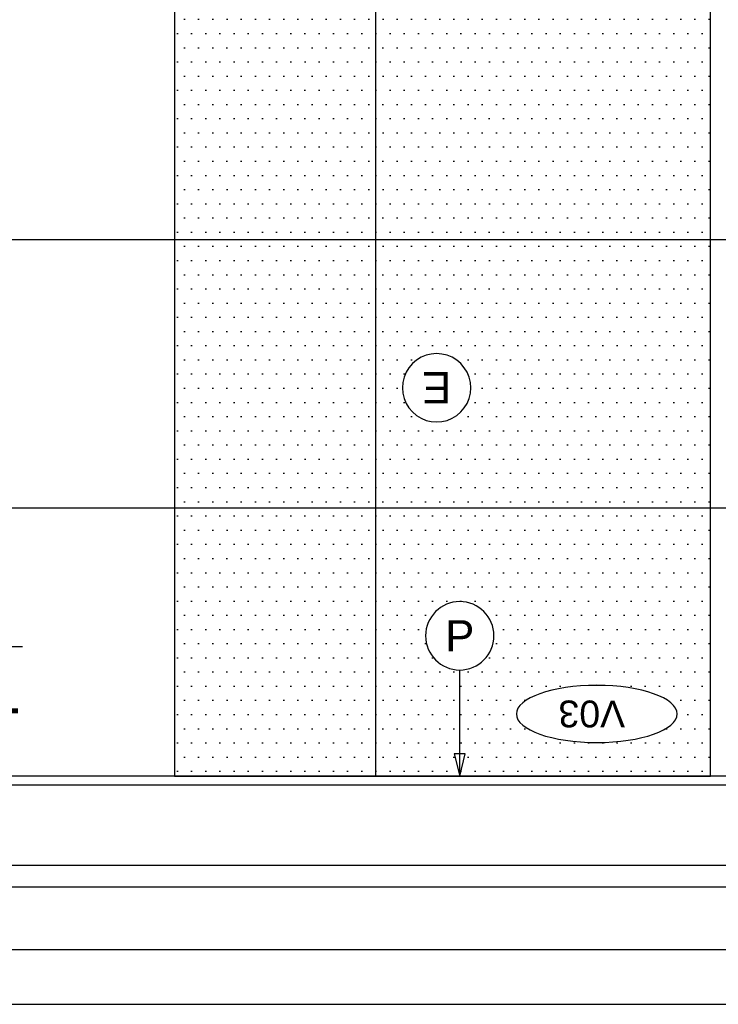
# Model space of a CAD drawing. Extents: x 1 to 126, y -14 to 17.
# Tile 74 of 131: x 58.05 to 58.832, y -4.429 to -3.327. Entities that reach past the tile are written whole.
import ezdxf
from ezdxf.enums import TextEntityAlignment as Align

# ---------------------------------------------------------------- set-up
doc = ezdxf.new("R2010")
doc.units = 0
doc.set_wipeout_variables(frame=1)
doc.header["$PDMODE"] = 3
for name, color, linetype in [('00 AC - YESO', 2, 'Continuous'), ('A-ALBA-0', 9, 'Continuous'), ('A-ALBA-1', 1, 'Continuous'), ('A-ANNO-NIV', 2, 'Continuous'), ('A-ANNO-PLANI @ 20', 1, 'Continuous'), ('A-ANNO-SIMB', 2, 'Continuous'), ('A-ANNO-SIMB @ 20', 2, 'Continuous'), ('A-ANOT-COTA-ACUM', 1, 'Continuous')]:
    doc.layers.add(name, color=color, linetype=linetype)
doc.layers.add('A-ALBA-4', color=2, linetype='Continuous', lineweight=25)
doc.styles.add('BIS-ANOT', font='swiss.ttf')
doc.styles.add('BIS-COTA', font='swissb.ttf')
doc.styles.add('BIS-COTA-ACUM', font='swissi.ttf', dxfattribs={"oblique": 20})
doc.styles.add('E5-100', font='micross.ttf')
doc.dimstyles.new('BIS-COTA-ACUM', dxfattribs={"dimscale": 0.9, "dimtxt": 0.0016, "dimasz": 0.001, "dimexe": 0.0035, "dimexo": 0, "dimgap": 0.0005, "dimtad": 1, "dimdec": 1, "dimlfac": 100, "dimrnd": 1, "dimzin": 9, "dimdsep": 46, "dimtxsty": 'BIS-COTA-ACUM', "dimblk1": 'MARK1', "dimblk2": 'MARK2', "dimsah": 1, "dimcen": 0, "dimclrd": 1, "dimclre": 256, "dimclrt": 256, "dimaunit": 1, "dimadec": 0, "dimazin": 0, "dimtfac": 1, "dimtdec": 1, "dimtix": 1, "dimtmove": 2, "dimatfit": 3, "dimldrblk": 'MARK1', "dimfxl": 1, "dimtolj": 1, "dimarcsym": 1})
doc.dimstyles.new('BIS-COTA-NIVE', dxfattribs={"dimscale": 1.8, "dimtxt": 0.0018, "dimasz": 0.0015, "dimexe": 0, "dimexo": 0, "dimgap": 0.0027, "dimtad": 2, "dimtih": 1, "dimtoh": 1, "dimzin": 1, "dimdsep": 46, "dimtxsty": 'BIS-COTA', "dimblk1": 'MARK1', "dimblk2": 'MARK2', "dimsah": 1, "dimcen": 0.0015, "dimclrd": 1, "dimclre": 1, "dimaunit": 1, "dimadec": 0, "dimazin": 0, "dimtfac": 1, "dimtix": 1, "dimtofl": 0, "dimtmove": 2, "dimatfit": 3, "dimldrblk": 'MARK1', "dimfxl": 1, "dimtolj": 1, "dimarcsym": 0})

# ---------------------------------------------------------------- blocks, each defined once
blk = doc.blocks.new('*D282')
at = {"layer": 'A-ANNO-NIV', "color": 1, "lineweight": -2, "transparency": 16777216}
for p, q in [((57.9647, -4.1731), (57.8059, -4.0281)), ((57.8059, -4.0281), (58.0532, -4.0281)), ((57.9047, -4.1731), (57.9647, -4.1731))]:
    blk.add_line(p, q, dxfattribs=at)
at = {"layer": 'Defpoints', "color": 0, "transparency": 16777216}
for p in [(59.1678, -2.0731), (57.8659, -4.0281), (57.9047, -4.1731)]:
    blk.add_point(p, dxfattribs=at)
at = {"layer": 'A-ANNO-NIV', "color": 0, "transparency": 16777216, "insert": (57.9865, -4.1006), "char_height": 0.036, "attachment_point": 5, "rotation": 180, "style": 'BIS-COTA'}
blk.add_mtext('\\A1;+2.10', dxfattribs=at)
blk = doc.blocks.new('MARK1')
at = {"color": 0}
for p, q in [((1, 0), (-1, 0)), ((0, 1.5), (0, -1.5))]:
    blk.add_line(p, q, dxfattribs=at)
blk.add_lwpolyline([(0.5, 0.5), (-0.5, -0.5)], dxfattribs=at)
blk = doc.blocks.new('MARK2')
at = {"color": 0}
for p, q in [((1, 0), (-1, 0)), ((0, 1.5), (0, -1.5))]:
    blk.add_line(p, q, dxfattribs=at)
blk.add_lwpolyline([(0.5, 0.5), (-0.5, -0.5)], dxfattribs=at)
blk = doc.blocks.new('*U55')
blk.add_lwpolyline([(0, -0.007846), (-0.000312, -0.006596), (0.000313, -0.006596)], close=True)
blk.add_wipeout([(0, -0.001913), (0.000299, -0.00189), (0.000591, -0.00182), (0.000869, -0.001705), (0.001125, -0.001548), (0.001353, -0.001353), (0.001548, -0.001125), (0.001705, -0.000869), (0.00182, -0.000591), (0.00189, -0.000299), (0.001913, 0), (0.00189, 0.000299), (0.00182, 0.000591), (0.001705, 0.000869), (0.001548, 0.001125), (0.001353, 0.001353), (0.001125, 0.001548), (0.000869, 0.001705), (0.000591, 0.00182), (0.000299, 0.00189), (0, 0.001913), (-0.000299, 0.00189), (-0.000591, 0.00182), (-0.000869, 0.001705), (-0.001125, 0.001548), (-0.001353, 0.001353), (-0.001548, 0.001125), (-0.001705, 0.000869), (-0.00182, 0.000591), (-0.00189, 0.000299), (-0.001913, 0), (-0.00189, -0.000299), (-0.00182, -0.000591), (-0.001705, -0.000869), (-0.001548, -0.001125), (-0.001353, -0.001353), (-0.001125, -0.001548), (-0.000869, -0.001705), (-0.000591, -0.00182), (-0.000299, -0.00189)])
at = {"linetype": 'Continuous'}
blk.add_line((0, -0.007846), (0, -0.001913), dxfattribs=at)
blk.add_circle((0, 0), 0.001913)
at = {"color": 1, "linetype": 'Continuous', "style": 'E5-100'}
blk.add_attdef('LETRA', text='', height=0.00175, dxfattribs=at).set_placement((0, 0), align=Align.MIDDLE_CENTER)
blk = doc.blocks.new('A-ANNO-NOM-2')
blk.add_wipeout([(0, -0.001913), (0.000299, -0.00189), (0.000591, -0.00182), (0.000869, -0.001705), (0.001125, -0.001548), (0.001353, -0.001353), (0.001548, -0.001125), (0.001705, -0.000869), (0.00182, -0.000591), (0.00189, -0.000299), (0.001913, 0), (0.00189, 0.000299), (0.00182, 0.000591), (0.001705, 0.000869), (0.001548, 0.001125), (0.001353, 0.001353), (0.001125, 0.001548), (0.000869, 0.001705), (0.000591, 0.00182), (0.000299, 0.00189), (0, 0.001913), (-0.000299, 0.00189), (-0.000591, 0.00182), (-0.000869, 0.001705), (-0.001125, 0.001548), (-0.001353, 0.001353), (-0.001548, 0.001125), (-0.001705, 0.000869), (-0.00182, 0.000591), (-0.00189, 0.000299), (-0.001913, 0), (-0.00189, -0.000299), (-0.00182, -0.000591), (-0.001705, -0.000869), (-0.001548, -0.001125), (-0.001353, -0.001353), (-0.001125, -0.001548), (-0.000869, -0.001705), (-0.000591, -0.00182), (-0.000299, -0.00189)])
blk.add_lwpolyline([(0, -0.001913), (0.000299, -0.00189), (0.000591, -0.00182), (0.000869, -0.001705), (0.001125, -0.001548), (0.001353, -0.001353), (0.001548, -0.001125), (0.001705, -0.000869), (0.00182, -0.000591), (0.00189, -0.000299), (0.001913, 0), (0.00189, 0.000299), (0.00182, 0.000591), (0.001705, 0.000869), (0.001548, 0.001125), (0.001353, 0.001353), (0.001125, 0.001548), (0.000869, 0.001705), (0.000591, 0.00182), (0.000299, 0.00189), (0, 0.001913), (-0.000299, 0.00189), (-0.000591, 0.00182), (-0.000869, 0.001705), (-0.001125, 0.001548), (-0.001353, 0.001353), (-0.001548, 0.001125), (-0.001705, 0.000869), (-0.00182, 0.000591), (-0.00189, 0.000299), (-0.001913, 0), (-0.00189, -0.000299), (-0.00182, -0.000591), (-0.001705, -0.000869), (-0.001548, -0.001125), (-0.001353, -0.001353), (-0.001125, -0.001548), (-0.000869, -0.001705), (-0.000591, -0.00182), (-0.000299, -0.00189)], close=True)
at = {"color": 1, "linetype": 'Continuous', "style": 'E5-100'}
blk.add_attdef('LETRA', text='', height=0.00175, dxfattribs=at).set_placement((0, 0), align=Align.MIDDLE_CENTER)
blk = doc.blocks.new('CCA-PLANI1')
blk.add_wipeout([(0.225, 0), (0.2186, -0.0189), (0.2045, -0.0333), (0.1875, -0.0442), (0.1691, -0.0528), (0.15, -0.0596), (0.1305, -0.0652), (0.1108, -0.0696), (0.0908, -0.0732), (0.0708, -0.0759), (0.0506, -0.078), (0.0304, -0.0793), (0.0101, -0.0799), (-0.0101, -0.0799), (-0.0304, -0.0793), (-0.0506, -0.078), (-0.0708, -0.0759), (-0.0908, -0.0732), (-0.1108, -0.0696), (-0.1305, -0.0652), (-0.15, -0.0596), (-0.1691, -0.0528), (-0.1875, -0.0442), (-0.2045, -0.0333), (-0.2186, -0.0189), (-0.225, 0), (-0.2186, 0.0189), (-0.2045, 0.0333), (-0.1875, 0.0442), (-0.1691, 0.0528), (-0.15, 0.0596), (-0.1305, 0.0652), (-0.1108, 0.0696), (-0.0908, 0.0732), (-0.0708, 0.0759), (-0.0506, 0.078), (-0.0304, 0.0793), (-0.0101, 0.0799), (0.0101, 0.0799), (0.0304, 0.0793), (0.0506, 0.078), (0.0708, 0.0759), (0.0908, 0.0732), (0.1108, 0.0696), (0.1305, 0.0652), (0.15, 0.0596), (0.1691, 0.0528), (0.1875, 0.0442), (0.2045, 0.0333), (0.2186, 0.0189)])
blk.add_ellipse((0, 0), major_axis=(-0.225, 0), ratio=0.355556, start_param=-3.141592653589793, end_param=3.141592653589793)
at = {"color": 2, "style": 'E5-100'}
blk.add_attdef('TIPO', text='', height=0.075, rotation=360, dxfattribs=at).set_placement((0, 0), align=Align.MIDDLE_CENTER)
blk = doc.blocks.new('*D357')
at = {"layer": 'A-ANOT-COTA-ACUM', "lineweight": -2, "transparency": 16777216}
blk.add_line((57.7196, -3.9132), (57.9063, -3.9132), dxfattribs=at)
at = {"layer": 'Defpoints', "color": 0, "transparency": 16777216}
for p in [(58.2296, -2.7132), (57.7196, -3.9132), (57.819, -3.9132)]:
    blk.add_point(p, dxfattribs=at)
at = {"layer": 'A-ANOT-COTA-ACUM', "transparency": 16777216, "insert": (57.8676, -3.9396), "char_height": 0.032, "attachment_point": 5, "rotation": 180, "style": 'BIS-COTA-ACUM'}
blk.add_mtext('\\A1;184', dxfattribs=at)
blk = doc.blocks.new('*D514')
at = {"layer": 'A-ANNO-SIMB', "color": 1, "linetype": 'Continuous', "lineweight": -2, "transparency": 16777216}
for p, q in [((57.9142, -4.0509), (57.7916, -3.906)), ((57.7916, -3.906), (57.9664, -3.906)), ((57.8542, -4.0509), (57.9142, -4.0509))]:
    blk.add_line(p, q, dxfattribs=at)
at = {"layer": 'Defpoints', "color": 0, "linetype": 'Continuous', "transparency": 16777216}
for p in [(59.1173, -1.9509), (57.8516, -3.906), (57.8542, -4.0509)]:
    blk.add_point(p, dxfattribs=at)
at = {"layer": 'A-ANNO-SIMB', "color": 0, "linetype": 'Continuous', "transparency": 16777216, "insert": (57.936, -3.9785), "char_height": 0.036, "attachment_point": 5, "rotation": 180, "style": 'BIS-COTA'}
blk.add_mtext('\\A1;JA', dxfattribs=at)

msp = doc.modelspace()

# ---------------------------------------------------------------- hatches: boundary and pattern name
at = {"layer": 'A-ALBA-0'}
h = msp.add_hatch(dxfattribs=at)
h.set_pattern_fill('_USER', color=256, scale=0.3, pattern_type=0)
h.set_pattern_definition([(360, (59.6483, -2.0732), (4e-16, 0.3), [])])
h.paths.add_polyline_path([(57.4, -2.0736), (57.3966, -4.1731), (59.6483, -4.1731), (59.6483, -2.0732)])
h = msp.add_hatch(dxfattribs=at)
h.set_pattern_fill('_USER', color=256, scale=0.6, angle=-90, pattern_type=0)
h.set_pattern_definition([(270, (59.6483, -2.0732), (0.6, -8e-16), [])])
h.paths.add_polyline_path([(57.4, -2.0736), (57.3966, -4.1731), (59.6483, -4.1732), (59.6483, -2.0732)])
at = {"layer": 'A-ALBA-1'}
h = msp.add_hatch(dxfattribs=at)
h.set_pattern_fill('DOTS', color=256, scale=0.01)
h.set_pattern_definition([(360, (-160342.37665, 866351.60514), (0.0079375, 0.015875), [0, -0.015875])])
h.paths.add_polyline_path([(58.2233, -4.1733), (58.2233, -2.9733), (58.8233, -2.9733), (58.8233, -4.1733)])

# ---------------------------------------------------------------- linework, layer by layer
at = {"color": 6, "ltscale": 0.01}
msp.add_line((59.6632, -4.3677), (57.3837, -4.3677), dxfattribs=at)
at = {"layer": '00 AC - YESO'}
for p, q in [((59.6632, -4.2732), (57.3832, -4.2732)), ((59.6632, -4.2977), (57.3837, -4.2977))]:
    msp.add_line(p, q, dxfattribs=at)
at = {"layer": 'A-ALBA-1'}
for p, q in [((57.3833, -4.1731), (59.6483, -4.1731)), ((57.3833, -4.1831), (59.6633, -4.1831))]:
    msp.add_line(p, q, dxfattribs=at)
msp.add_lwpolyline([(58.2233, -2.9733), (58.2233, -4.1733), (58.8233, -4.1733), (58.8233, -2.9733)], close=True, dxfattribs=at)
at = {"layer": 'A-ALBA-4'}
msp.add_lwpolyline([(59.6483, -4.1731), (59.6483, -2.0732), (57.3983, -2.0732), (57.3983, -4.1731), (57.3833, -4.1731), (57.3833, -4.4286), (59.6633, -4.4286), (59.6633, -4.1731)], close=True, dxfattribs=at)

# ---------------------------------------------------------------- dimensions: what is measured, and where the dimension line sits
at = {"layer": 'A-ANNO-NIV'}
dim = msp.add_ordinate_dim(feature_location=(57.9047, -4.1731), offset=(-0.0388, 0.1449), dtype=0, origin=(59.1678, -2.0731), dimstyle='BIS-COTA-NIVE', override={"dimscale": 0, "dimpost": '+<>', "dimtix": 1, "dimtofl": 0, "dimtmove": 2, "dimatfit": 3}, dxfattribs=at)
dim.commit()
dim.dimension.update_dxf_attribs({"geometry": '*D282', "text_midpoint": (57.9865, -4.1006)})
at = {"layer": 'A-ANOT-COTA-ACUM'}
dim = msp.add_ordinate_dim(feature_location=(57.7196, -3.9132), offset=(0.0994, 0), dtype=0, origin=(58.2296, -2.7132), text='184', dimstyle='BIS-COTA-ACUM', override={"dimscale": 0, "dimtix": 1, "dimtofl": 1, "dimtmove": 2, "dimatfit": 3}, dxfattribs=at)
dim.commit()
dim.dimension.update_dxf_attribs({"geometry": '*D357', "text_midpoint": (57.8676, -3.9396)})

# ---------------------------------------------------------------- next in the draw order: block references
at = {"layer": 'A-ANNO-PLANI @ 20'}
ref = msp.add_blockref('CCA-PLANI1', (58.696, -4.1037), dxfattribs=dict(at, xscale=-0.400175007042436, yscale=0.400175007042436, zscale=0.400175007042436, rotation=180))
ref.add_attrib('TIPO', 'V03', dxfattribs={"layer": '0', "color": 2, "height": 0.03001, "rotation": 180, "style": 'E5-100'}).set_placement((58.6904, -4.1037), align=Align.MIDDLE_CENTER)
at = {"layer": 'A-ANNO-SIMB @ 20', "linetype": 'Continuous'}
ref = msp.add_blockref('A-ANNO-NOM-2', (58.5167, -3.7388), dxfattribs=dict(at, xscale=20, yscale=20, zscale=20, rotation=180.0000000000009))
ref.add_attrib('LETRA', 'E', dxfattribs={"layer": '0', "color": 1, "linetype": 'Continuous', "height": 0.035, "rotation": 180, "style": 'BIS-ANOT'}).set_placement((58.5167, -3.7388), align=Align.MIDDLE_CENTER)
ref = msp.add_blockref('*U55', (58.5426, -4.0163), dxfattribs=dict(at, xscale=-20, yscale=20, zscale=20, rotation=359.9999999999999))
ref.add_attrib('LETRA', 'P', dxfattribs={"layer": '0', "color": 1, "linetype": 'Continuous', "height": 0.035, "rotation": 360, "style": 'E5-100'}).set_placement((58.5426, -4.0163), align=Align.MIDDLE_CENTER)

# ---------------------------------------------------------------- next in the draw order: dimensions: what is measured, and where the dimension line sits
at = {"layer": 'A-ANNO-SIMB', "linetype": 'Continuous'}
dim = msp.add_ordinate_dim(feature_location=(57.8542, -4.0509), offset=(-0.0026, 0.145), dtype=0, origin=(59.1173, -1.9509), text='JA', dimstyle='BIS-COTA-NIVE', override={"dimscale": 0, "dimpost": '+<>', "dimtix": 1, "dimtofl": 0, "dimtmove": 2, "dimatfit": 3}, dxfattribs=at)
dim.commit()
dim.dimension.update_dxf_attribs({"geometry": '*D514', "text_midpoint": (57.936, -3.9785)})

doc.saveas('drawing.dxf')
